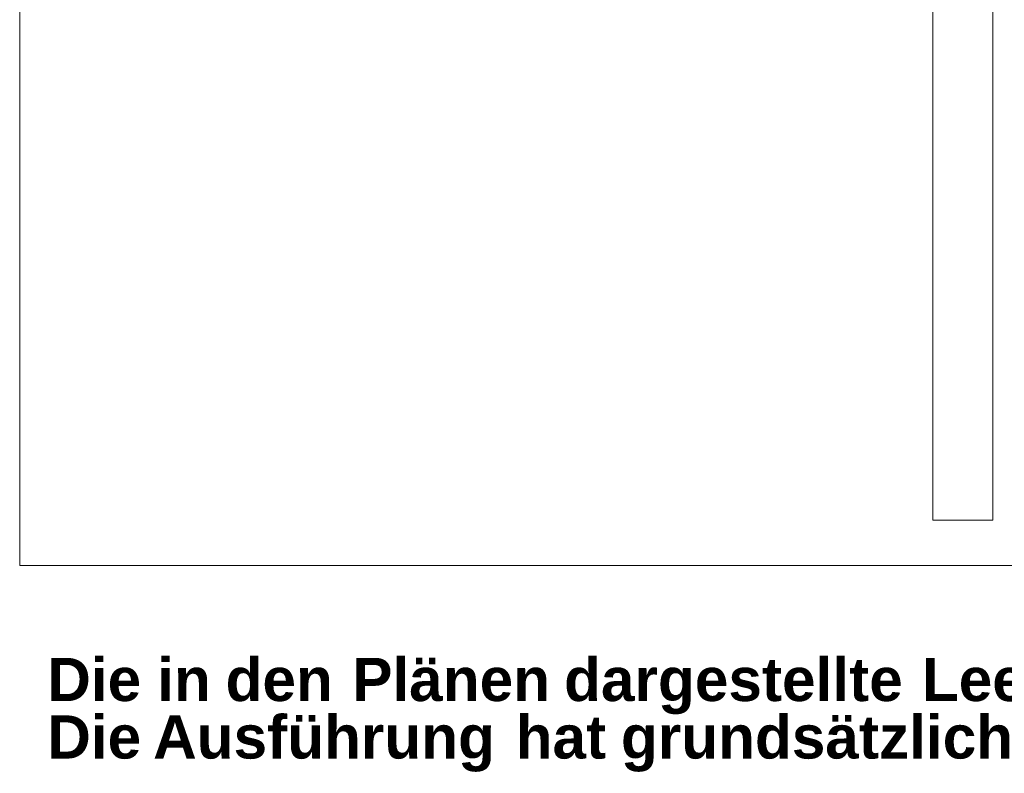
# Model space of a CAD drawing. Extents: x -620 to 300, y 62 to 1112.
# Tile 135 of 236: x 133 to 174, y 737 to 769. Entities that reach past the tile are written whole.
import ezdxf
from ezdxf.lldxf.tags import DXFTag

# ---------------------------------------------------------------- set-up
doc = ezdxf.new("R2010")
doc.units = 0
doc.layers.get('0').update_dxf_attribs({"lineweight": 13})
doc.layers.add('E_Detail_Beschriftung', color=7, linetype='Continuous', lineweight=13, true_color=0x009900)
doc.layers.add('E_Detail_Linie_Text_Bem', color=7, linetype='Continuous', lineweight=13)
doc.styles.get("Standard").update_dxf_attribs({"font": 'ARIALN.TTF'})
tags = doc.linetypes.add('fein_strichliert-A06GA2B28I', pattern=[4, 1, -2, 1]).pattern_tags.tags
tags[8:9] = [DXFTag(74, 4), DXFTag(75, 0), DXFTag(340, '0'), DXFTag(46, 0.0), DXFTag(50, 0.0), DXFTag(44, 0.0), DXFTag(45, 0.0)]
tags[6:7] = [DXFTag(74, 4), DXFTag(75, 0), DXFTag(340, '0'), DXFTag(46, 0.0), DXFTag(50, 0.0), DXFTag(44, 0.0), DXFTag(45, 0.0)]
tags[4:5] = [DXFTag(74, 4), DXFTag(75, 0), DXFTag(340, '0'), DXFTag(46, 0.0), DXFTag(50, 0.0), DXFTag(44, 0.0), DXFTag(45, 0.0)]

# ---------------------------------------------------------------- blocks, each defined once
blk = doc.blocks.new('Referenz-A06GA2B38I')
at = {"layer": 'E_Detail_Linie_Text_Bem', "linetype": 'fein_strichliert-A06GA2B28I', "ltscale": 0.65}
for p, q in [((132.978, 807.408), (132.978, 746.092)), ((132.978, 746.092), (192.721, 746.092))]:
    blk.add_line(p, q, dxfattribs=at)
at = {"layer": 'E_Detail_Linie_Text_Bem', "linetype": 'Continuous', "ltscale": 0.13}
for p, q in [((173.53, 797.161), (173.53, 747.981)), ((171.03, 747.981), (171.03, 775.981)), ((173.53, 747.981), (171.03, 747.981))]:
    blk.add_line(p, q, dxfattribs=at)
at = {"layer": 'E_Detail_Beschriftung', "color": 1, "linetype": 'Continuous', "lineweight": 35, "ltscale": 0.35, "true_color": 0xff0000, "char_height": 1.8, "attachment_point": 1}
for s, insert in [('{\\fArial|b1|i0;Die}', (134.128, 742.237)), ('{\\fArial|b1|i0;in}', (138.709, 742.237)), ('{\\fArial|b1|i0;den}', (141.558, 742.237)), ('{\\fArial|b1|i0;Plänen}', (146.837, 742.237)), ('{\\fArial|b1|i0;dargestellte}', (155.666, 742.237)), ('{\\fArial|b1|i0;Leerverrohrung}', (170.576, 742.237)), ('{\\fArial|b1|i0;Die}', (134.128, 739.84)), ('{\\fArial|b1|i0;Ausführung}', (138.54, 739.84)), ('{\\fArial|b1|i0;hat}', (153.649, 739.84)), ('{\\fArial|b1|i0;grundsätzlich}', (158.035, 739.84))]:
    blk.add_mtext(s, dxfattribs=dict(at, insert=insert))

msp = doc.modelspace()

# ---------------------------------------------------------------- block references
at = {"color": 8, "lineweight": 25, "ltscale": 0.25, "true_color": 0x808080}
msp.add_blockref('Referenz-A06GA2B38I', (0, 0), dxfattribs=at)

doc.saveas('drawing.dxf')
